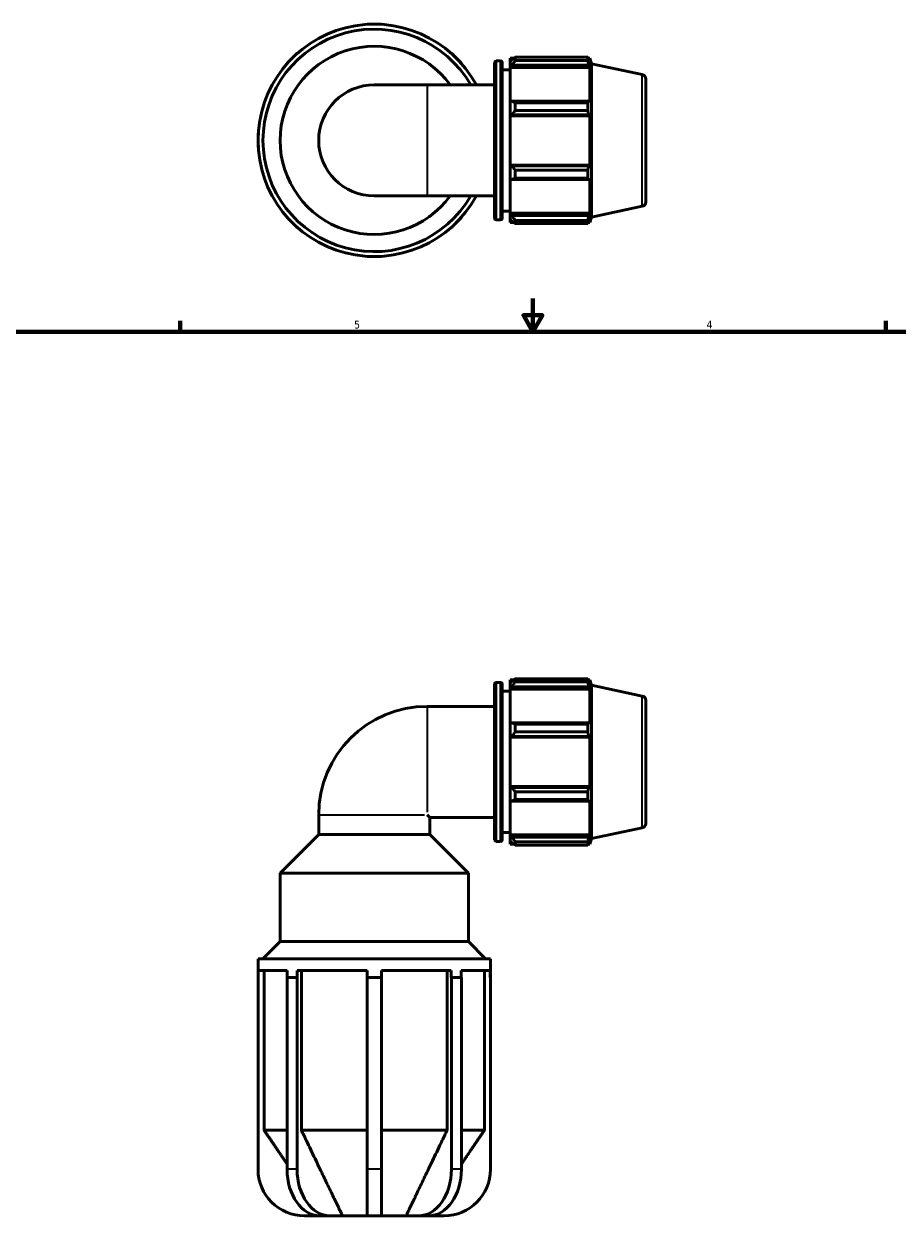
# Model space of a CAD drawing. Header units: inches. Extents: x 0.1 to 42.7, y 0.6 to 29.1.
# Tile 3 of 6: x 10.9 to 21.4, y 10.1 to 24.7. Entities that reach past the tile are written whole.
import ezdxf

# ---------------------------------------------------------------- set-up
doc = ezdxf.new("R2010")
doc.units = ezdxf.units.IN
doc.header["$MEASUREMENT"] = 0
for name, color, linetype, lineweight in [('Border (ANSI)', 7, 'Continuous', 70), ('Visible (ANSI)', 7, 'Continuous', 50), ('Visible Narrow (ANSI)', 7, 'Continuous', 35)]:
    doc.layers.add(name, color=color, linetype=linetype, lineweight=lineweight)
doc.styles.add('Note Text (ANSI)', font='tahoma.ttf')

# ---------------------------------------------------------------- blocks, each defined once
blk = doc.blocks.new('Borders Default Border')
at = {"layer": 'Border (ANSI)'}
for p, q in [((12.75, 21), (12.75, 21.134)), ((21.25, 21), (21.25, 21.134))]:
    blk.add_line(p, q, dxfattribs=at)
at = {"layer": 'Border (ANSI)', "flags": 128}
for points in [[(17, 21.4), (17, 21), (16.885, 21.2), (17.115, 21.2), (17, 21)], [(0.5, 1), (0.5, 21), (33.5, 21), (33.5, 1), (0.5, 1)]]:
    blk.add_lwpolyline(points, dxfattribs=at)
at = {"layer": 'Border (ANSI)', "color": 5, "true_color": 0x0000ff, "char_height": 0.0945, "attachment_point": 7, "style": 'Note Text (ANSI)'}
for s, insert in [('5', (14.847, 21.038)), ('4', (19.092, 21.04))]:
    blk.add_mtext(s, dxfattribs=dict(at, insert=insert))

msp = doc.modelspace()

# ---------------------------------------------------------------- linework, layer by layer
at = {"layer": 'Visible (ANSI)'}
for p, q in [((15.0042, 24.7043), (15.0042, 24.7069)), ((15.0042, 24.7069), (15.0894, 24.7069)), ((15.0894, 24.7069), (15.1746, 24.7069)), ((15.1746, 24.7069), (15.1746, 24.7043)), ((14.0392, 24.2366), (14.0994, 24.2968)), ((14.0994, 24.2968), (14.1596, 24.3571)), ((14.1596, 24.3571), (14.1615, 24.3553)), ((16.0172, 24.3553), (16.0191, 24.3571)), ((16.0191, 24.3571), (16.0793, 24.2968)), ((16.0793, 24.2968), (16.1395, 24.2366)), ((16.5375, 22.3693), (16.5375, 24.2444)), ((16.5584, 24.2654), (16.61, 24.2654)), ((16.6309, 24.2444), (16.6309, 22.3693)), ((16.7244, 24.2973), (16.7244, 24.2617)), ((16.7244, 24.2973), (16.7697, 24.2973)), ((16.7457, 24.282), (16.7244, 24.2617)), ((16.7244, 24.1949), (16.7244, 24.2617)), ((16.7883, 24.309), (16.7883, 24.2705)), ((16.7883, 24.309), (17.6597, 24.309)), ((17.6597, 24.2705), (16.7883, 24.2705)), ((17.6597, 24.2705), (17.6597, 24.309)), ((17.6657, 24.2973), (17.6839, 24.2973)), ((17.6839, 24.2515), (17.6735, 24.282)), ((17.6839, 24.2515), (17.6839, 24.2973)), ((17.7054, 24.2313), (17.6839, 24.2973)), ((14.041, 24.2348), (14.0392, 24.2366)), ((16.1395, 24.2366), (16.1377, 24.2348)), ((16.6309, 24.1589), (16.7244, 24.1589)), ((16.7244, 24.1949), (16.7457, 24.2138)), ((16.7244, 24.1854), (16.7244, 24.1949)), ((16.7244, 24.1854), (16.7244, 23.7692)), ((16.7244, 24.1854), (17.6839, 24.1854)), ((16.7457, 24.2138), (17.6735, 24.2138)), ((17.6735, 24.2138), (17.6839, 24.1854)), ((17.6839, 23.7642), (17.6839, 24.1854)), ((17.7054, 22.3824), (17.7054, 24.2313)), ((18.3179, 24.1011), (17.7054, 24.2313)), ((15.7284, 23.9761), (15.0894, 23.9761)), ((15.7284, 23.9761), (16.5375, 23.9761)), ((18.3594, 24.0499), (18.3594, 22.5639)), ((16.7457, 23.779), (16.7244, 23.7692)), ((16.7244, 23.6079), (16.7244, 23.7692)), ((17.6735, 23.779), (16.7457, 23.779)), ((16.7883, 23.7605), (16.7883, 23.6675)), ((16.7883, 23.7605), (17.6597, 23.7605)), ((17.6597, 23.6675), (16.7883, 23.6675)), ((17.6597, 23.6675), (17.6597, 23.7605)), ((17.6839, 23.7642), (17.6735, 23.779)), ((16.7244, 23.6079), (16.7457, 23.6143)), ((16.7244, 23.6047), (16.7244, 23.6079)), ((16.7244, 23.6047), (16.7244, 23.0091)), ((16.7244, 23.6047), (17.6839, 23.6047)), ((16.7457, 23.6143), (17.6735, 23.6143)), ((17.6735, 23.6143), (17.6839, 23.6047)), ((17.6839, 23.0091), (17.6839, 23.6047)), ((13.6894, 23.3069), (13.6894, 23.3921)), ((13.6894, 23.3921), (13.6919, 23.3921)), ((13.6894, 23.2217), (13.6894, 23.3069)), ((13.6919, 23.2217), (13.6894, 23.2217)), ((16.7244, 23.0059), (16.7244, 23.0091)), ((16.7244, 23.0091), (17.6839, 23.0091)), ((16.7244, 22.8446), (16.7244, 23.0059)), ((16.7457, 22.9995), (16.7244, 23.0059)), ((17.6735, 22.9995), (16.7457, 22.9995)), ((16.7883, 22.9463), (16.7883, 22.8533)), ((16.7883, 22.9463), (17.6597, 22.9463)), ((17.6597, 22.8533), (17.6597, 22.9463)), ((17.6839, 23.0091), (17.6735, 22.9995)), ((16.7244, 22.8446), (16.7244, 22.4284)), ((16.7244, 22.8446), (16.7457, 22.8348)), ((16.7457, 22.8348), (17.6735, 22.8348)), ((17.6597, 22.8533), (16.7883, 22.8533)), ((17.6735, 22.8348), (17.6839, 22.8496)), ((17.6839, 22.4284), (17.6839, 22.8496)), ((15.0894, 22.6376), (15.7284, 22.6376)), ((15.7284, 22.6376), (16.5375, 22.6376)), ((18.3179, 22.5126), (17.7054, 22.3824)), ((14.0392, 22.3772), (14.041, 22.379)), ((14.0994, 22.3169), (14.0392, 22.3772)), ((16.1395, 22.3772), (16.0793, 22.3169)), ((16.1377, 22.379), (16.1395, 22.3772)), ((16.5584, 22.3484), (16.61, 22.3484)), ((16.6309, 22.4549), (16.7244, 22.4549)), ((16.7244, 22.4189), (16.7244, 22.4284)), ((16.7244, 22.4284), (17.6839, 22.4284)), ((16.7244, 22.3521), (16.7244, 22.4189)), ((16.7457, 22.4), (16.7244, 22.4189)), ((16.7244, 22.3521), (16.7244, 22.3164)), ((16.7244, 22.3521), (16.7457, 22.3318)), ((17.6735, 22.4), (16.7457, 22.4)), ((16.7883, 22.3433), (16.7883, 22.3048)), ((16.7883, 22.3433), (17.6597, 22.3433)), ((17.6597, 22.3048), (17.6597, 22.3433)), ((17.6839, 22.4284), (17.6735, 22.4)), ((17.6735, 22.3318), (17.6839, 22.3623)), ((17.7054, 22.3824), (17.6839, 22.3164)), ((17.6839, 22.3164), (17.6839, 22.3623)), ((14.1596, 22.2567), (14.0994, 22.3169)), ((14.1615, 22.2585), (14.1596, 22.2567)), ((16.0191, 22.2567), (16.0172, 22.2585)), ((16.0793, 22.3169), (16.0191, 22.2567)), ((16.7244, 22.3164), (16.7697, 22.3164)), ((17.6597, 22.3048), (16.7883, 22.3048)), ((17.6657, 22.3164), (17.6839, 22.3164)), ((15.0042, 21.9069), (15.0042, 21.9095)), ((15.0894, 21.9069), (15.0042, 21.9069)), ((15.1746, 21.9069), (15.0894, 21.9069)), ((15.1746, 21.9095), (15.1746, 21.9069)), ((16.7244, 16.8064), (16.7244, 16.7707)), ((16.7244, 16.8064), (16.7697, 16.8064)), ((16.7883, 16.8181), (16.7883, 16.7796)), ((16.7883, 16.8181), (17.6597, 16.8181)), ((17.6597, 16.7796), (17.6597, 16.8181)), ((17.6657, 16.8064), (17.6839, 16.8064)), ((17.6839, 16.7606), (17.6839, 16.8064)), ((17.7054, 16.7404), (17.6839, 16.8064)), ((16.5375, 14.8784), (16.5375, 16.7535)), ((16.5584, 16.7745), (16.61, 16.7745)), ((16.6309, 16.7535), (16.6309, 14.8784)), ((16.6309, 16.668), (16.7244, 16.668)), ((16.7457, 16.7911), (16.7244, 16.7707)), ((16.7244, 16.704), (16.7244, 16.7707)), ((16.7244, 16.704), (16.7457, 16.7229)), ((16.7244, 16.6945), (16.7244, 16.704)), ((16.7244, 16.6945), (16.7244, 16.2782)), ((16.7244, 16.6945), (17.6839, 16.6945)), ((16.7457, 16.7229), (17.6735, 16.7229)), ((17.6597, 16.7796), (16.7883, 16.7796)), ((17.6839, 16.7606), (17.6735, 16.7911)), ((17.6735, 16.7229), (17.6839, 16.6945)), ((17.6839, 16.2733), (17.6839, 16.6945)), ((17.7054, 14.8915), (17.7054, 16.7404)), ((18.3179, 16.6102), (17.7054, 16.7404)), ((18.3594, 16.559), (18.3594, 15.0729)), ((15.7284, 16.4852), (16.5375, 16.4852)), ((16.7457, 16.2881), (16.7244, 16.2782)), ((16.7244, 16.117), (16.7244, 16.2782)), ((17.6735, 16.2881), (16.7457, 16.2881)), ((16.7883, 16.2696), (16.7883, 16.1766)), ((16.7883, 16.2696), (17.6597, 16.2696)), ((17.6597, 16.1766), (17.6597, 16.2696)), ((17.6839, 16.2733), (17.6735, 16.2881)), ((16.7244, 16.117), (16.7457, 16.1234)), ((16.7244, 16.1138), (16.7244, 16.117)), ((16.7244, 16.1138), (16.7244, 15.5181)), ((16.7244, 16.1138), (17.6839, 16.1138)), ((16.7457, 16.1234), (17.6735, 16.1234)), ((17.6597, 16.1766), (16.7883, 16.1766)), ((17.6735, 16.1234), (17.6839, 16.1138)), ((17.6839, 15.5181), (17.6839, 16.1138)), ((16.7244, 15.5149), (16.7244, 15.5181)), ((16.7244, 15.5181), (17.6839, 15.5181)), ((16.7457, 15.5085), (16.7244, 15.5149)), ((16.7244, 15.3537), (16.7244, 15.5149)), ((17.6735, 15.5085), (16.7457, 15.5085)), ((17.6839, 15.5181), (17.6735, 15.5085)), ((16.7244, 15.3537), (16.7457, 15.3439)), ((16.7244, 15.3537), (16.7244, 14.9374)), ((16.7457, 15.3439), (17.6735, 15.3439)), ((16.7883, 15.4554), (16.7883, 15.3624)), ((16.7883, 15.4554), (17.6597, 15.4554)), ((17.6597, 15.3624), (16.7883, 15.3624)), ((17.6597, 15.3624), (17.6597, 15.4554)), ((17.6735, 15.3439), (17.6839, 15.3586)), ((17.6839, 14.9374), (17.6839, 15.3586)), ((14.4201, 15.177), (14.4201, 14.9408)), ((15.7586, 15.1467), (15.7284, 15.177)), ((15.7586, 15.1467), (15.7586, 14.9408)), ((15.7586, 15.1467), (16.5375, 15.1467)), ((14.4201, 14.9408), (13.9553, 14.476)), ((15.7586, 14.9408), (14.4201, 14.9408)), ((15.7586, 14.9408), (16.2234, 14.476)), ((16.6309, 14.964), (16.7244, 14.964)), ((16.7244, 14.928), (16.7244, 14.9374)), ((16.7244, 14.9374), (17.6839, 14.9374)), ((16.7244, 14.8612), (16.7244, 14.928)), ((16.7457, 14.9091), (16.7244, 14.928)), ((17.6735, 14.9091), (16.7457, 14.9091)), ((17.6839, 14.9374), (17.6735, 14.9091)), ((18.3179, 15.0217), (17.7054, 14.8915)), ((16.5584, 14.8575), (16.61, 14.8575)), ((16.7244, 14.8612), (16.7457, 14.8409)), ((16.7244, 14.8612), (16.7244, 14.8255)), ((16.7244, 14.8255), (16.7697, 14.8255)), ((16.7883, 14.8524), (16.7883, 14.8139)), ((16.7883, 14.8524), (17.6597, 14.8524)), ((17.6597, 14.8139), (16.7883, 14.8139)), ((17.6597, 14.8139), (17.6597, 14.8524)), ((17.6657, 14.8255), (17.6839, 14.8255)), ((17.6735, 14.8409), (17.6839, 14.8714)), ((17.7054, 14.8915), (17.6839, 14.8255)), ((17.6839, 14.8255), (17.6839, 14.8714)), ((16.2234, 14.476), (13.9553, 14.476)), ((13.9553, 13.65), (13.9553, 14.476)), ((16.2234, 13.65), (16.2234, 14.476)), ((13.9553, 13.65), (13.7488, 13.4435)), ((16.2234, 13.65), (13.9553, 13.65)), ((16.2234, 13.65), (16.4299, 13.4435)), ((16.4894, 13.4435), (13.6894, 13.4435)), ((13.6894, 13.2195), (13.6894, 13.4435)), ((16.4894, 13.2195), (16.4894, 13.4435)), ((13.6919, 13.3035), (13.6919, 13.2195)), ((14.041, 13.3035), (13.6919, 13.3035)), ((13.7621, 13.3035), (13.7621, 11.3785)), ((14.041, 13.2195), (14.041, 13.3035)), ((14.1615, 13.3035), (14.1615, 13.2195)), ((15.0042, 13.3035), (14.1615, 13.3035)), ((14.2111, 13.3035), (14.2111, 11.3785)), ((15.0042, 13.2195), (15.0042, 13.3035)), ((15.1746, 13.3035), (15.1746, 13.2195)), ((16.0172, 13.3035), (15.1746, 13.3035)), ((15.9676, 11.3785), (15.9676, 13.3035)), ((16.0172, 13.2195), (16.0172, 13.3035)), ((16.1377, 13.3035), (16.1377, 13.2195)), ((16.4868, 13.3035), (16.1377, 13.3035)), ((16.4166, 11.3785), (16.4166, 13.3035)), ((16.4868, 13.2195), (16.4868, 13.3035)), ((13.6919, 13.2195), (13.6894, 13.2195)), ((13.6894, 13.2195), (13.6894, 10.906)), ((14.0994, 13.2195), (14.0392, 13.2195)), ((14.0392, 10.906), (14.0392, 13.2195)), ((14.1596, 13.2195), (14.0994, 13.2195)), ((14.1615, 13.2195), (14.1596, 13.2195)), ((14.1596, 13.2195), (14.1596, 10.906)), ((15.0894, 13.2195), (15.0042, 13.2195)), ((15.0042, 10.906), (15.0042, 13.2195)), ((15.1746, 13.2195), (15.0894, 13.2195)), ((15.1746, 13.2195), (15.1746, 10.906)), ((16.0191, 13.2195), (16.0172, 13.2195)), ((16.0793, 13.2195), (16.0191, 13.2195)), ((16.0191, 10.906), (16.0191, 13.2195)), ((16.1395, 13.2195), (16.0793, 13.2195)), ((16.1395, 13.2195), (16.1395, 10.906)), ((16.4894, 13.2195), (16.4868, 13.2195)), ((16.4894, 10.906), (16.4894, 13.2195)), ((14.0392, 11.3785), (13.7621, 11.3785)), ((15.0042, 11.3785), (14.2111, 11.3785)), ((15.9676, 11.3785), (15.1746, 11.3785)), ((16.4166, 11.3785), (16.1395, 11.3785)), ((15.0042, 10.906), (15.0042, 10.346)), ((15.1746, 10.346), (15.1746, 10.906)), ((14.2494, 10.346), (14.4351, 10.346)), ((14.5556, 10.346), (14.4351, 10.346)), ((14.5556, 10.346), (14.7071, 10.346)), ((15.0042, 10.346), (14.7071, 10.346)), ((15.1746, 10.346), (15.0042, 10.346)), ((15.4716, 10.346), (15.1746, 10.346)), ((15.4716, 10.346), (15.6231, 10.346)), ((15.7436, 10.346), (15.6231, 10.346)), ((15.7436, 10.346), (15.9294, 10.346))]:
    msp.add_line(p, q, dxfattribs=at)
for centre, radius, start, end in [((15.0894, 23.3069), 1.4, 28.55718, 331.44282), ((15.0894, 23.3069), 1.3405, 29.94942, 330.05058), ((15.0894, 23.3069), 1.134, 36.16705, 323.83295), ((16.5584, 24.2444), 0.0209, 90, 180), ((16.61, 24.2444), 0.0209, 0, 90), ((18.307, 24.0499), 0.0524, 0, 78), ((15.0894, 23.3069), 0.6692, 90, 270), ((18.307, 22.5639), 0.0524, 282, 0), ((16.5584, 22.3693), 0.0209, 180, 270), ((16.61, 22.3693), 0.0209, 270, 0), ((16.5584, 16.7535), 0.0209, 90, 180), ((16.61, 16.7535), 0.0209, 0, 90), ((18.307, 16.559), 0.0524, 0, 78), ((15.7284, 15.177), 1.3082, 90, 180), ((18.307, 15.0729), 0.0524, 282, 0), ((16.5584, 14.8784), 0.0209, 180, 270), ((16.61, 14.8784), 0.0209, 270, 0), ((14.2494, 10.906), 0.56, 180, 270), ((15.9294, 10.906), 0.56, 270, 0)]:
    msp.add_arc(centre, radius, start, end, dxfattribs=at)
for centre, start_param, end_param in [((14.4351, 10.906), 4.712389, 6.2831853), ((14.5556, 10.906), 4.712389, 6.2831853), ((15.6231, 10.906), 0, 1.5707963), ((15.7436, 10.906), 0, 1.5707963)]:
    msp.add_ellipse(centre, major_axis=(0, -0.56), ratio=0.7071068, start_param=start_param, end_param=end_param, dxfattribs=at)
for points, weights in [([(16.7883, 24.309), (16.7661, 24.2952), (16.7457, 24.282)], [1.01558926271, 1.01110079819, 1.00581043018]), ([(16.7457, 24.2138), (16.7661, 24.2415), (16.7883, 24.2705)], [1.00581043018, 1.01110079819, 1.01558926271]), ([(17.6597, 24.309), (17.6669, 24.2952), (17.6735, 24.282)], [1, 1.00150223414, 1.00218794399]), ([(17.6735, 24.2138), (17.6669, 24.2415), (17.6597, 24.2705)], [1.00218794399, 1.00150223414, 1]), ([(16.7883, 23.7605), (16.7661, 23.7699), (16.7457, 23.779)], [1.01558926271, 1.01110079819, 1.00581043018]), ([(16.7457, 23.6143), (16.7661, 23.6404), (16.7883, 23.6675)], [1.00581043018, 1.01110079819, 1.01558926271]), ([(17.6597, 23.7605), (17.6669, 23.7699), (17.6735, 23.779)], [1, 1.00150223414, 1.00218794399]), ([(17.6735, 23.6143), (17.6669, 23.6404), (17.6597, 23.6675)], [1.00218794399, 1.00150223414, 1]), ([(16.7883, 22.9463), (16.7661, 22.9734), (16.7457, 22.9995)], [1.01558926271, 1.01110079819, 1.00581043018]), ([(17.6597, 22.9463), (17.6669, 22.9734), (17.6735, 22.9995)], [1, 1.00150223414, 1.00218794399]), ([(16.7457, 22.8348), (16.7661, 22.8439), (16.7883, 22.8533)], [1.00581043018, 1.01110079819, 1.01558926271]), ([(17.6735, 22.8348), (17.6669, 22.8439), (17.6597, 22.8533)], [1.00218794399, 1.00150223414, 1]), ([(16.7883, 22.3433), (16.7661, 22.3722), (16.7457, 22.4)], [1.01558926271, 1.01110079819, 1.00581043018]), ([(17.6597, 22.3433), (17.6669, 22.3722), (17.6735, 22.4)], [1, 1.00150223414, 1.00218794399]), ([(16.7457, 22.3318), (16.7661, 22.3186), (16.7883, 22.3048)], [1.00581043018, 1.01110079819, 1.01558926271]), ([(17.6735, 22.3318), (17.6669, 22.3186), (17.6597, 22.3048)], [1.00218794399, 1.00150223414, 1]), ([(16.7883, 16.8181), (16.7661, 16.8043), (16.7457, 16.7911)], [1.01558926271, 1.01110079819, 1.00581043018]), ([(17.6597, 16.8181), (17.6669, 16.8043), (17.6735, 16.7911)], [1, 1.00150223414, 1.00218794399]), ([(16.7457, 16.7229), (16.7661, 16.7506), (16.7883, 16.7796)], [1.00581043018, 1.01110079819, 1.01558926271]), ([(17.6735, 16.7229), (17.6669, 16.7506), (17.6597, 16.7796)], [1.00218794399, 1.00150223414, 1]), ([(16.7883, 16.2696), (16.7661, 16.279), (16.7457, 16.2881)], [1.01558926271, 1.01110079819, 1.00581043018]), ([(17.6597, 16.2696), (17.6669, 16.279), (17.6735, 16.2881)], [1, 1.00150223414, 1.00218794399]), ([(16.7457, 16.1234), (16.7661, 16.1495), (16.7883, 16.1766)], [1.00581043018, 1.01110079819, 1.01558926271]), ([(17.6735, 16.1234), (17.6669, 16.1495), (17.6597, 16.1766)], [1.00218794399, 1.00150223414, 1]), ([(16.7883, 15.4554), (16.7661, 15.4825), (16.7457, 15.5085)], [1.01558926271, 1.01110079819, 1.00581043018]), ([(17.6597, 15.4554), (17.6669, 15.4825), (17.6735, 15.5085)], [1, 1.00150223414, 1.00218794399]), ([(16.7457, 15.3439), (16.7661, 15.3529), (16.7883, 15.3624)], [1.00581043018, 1.01110079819, 1.01558926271]), ([(17.6735, 15.3439), (17.6669, 15.3529), (17.6597, 15.3624)], [1.00218794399, 1.00150223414, 1]), ([(16.7883, 14.8524), (16.7661, 14.8813), (16.7457, 14.9091)], [1.01558926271, 1.01110079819, 1.00581043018]), ([(17.6597, 14.8524), (17.6669, 14.8813), (17.6735, 14.9091)], [1, 1.00150223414, 1.00218794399]), ([(16.7457, 14.8409), (16.7661, 14.8277), (16.7883, 14.8139)], [1.00581043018, 1.01110079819, 1.01558926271]), ([(17.6735, 14.8409), (17.6669, 14.8277), (17.6597, 14.8139)], [1.00218794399, 1.00150223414, 1]), ([(13.7621, 11.3785), (13.9167, 11.1504), (14.0392, 10.97)], [1, 1.02196894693, 1.0303087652]), ([(14.2111, 11.3785), (14.5474, 10.6768), (14.7071, 10.346)], [1, 1.07082398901, 1]), ([(15.4716, 10.346), (15.6313, 10.6768), (15.9676, 11.3785)], [1, 1.07082398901, 1]), ([(16.1395, 10.97), (16.262, 11.1504), (16.4166, 11.3785)], [1.0303087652, 1.02196894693, 1])]:
    msp.add_rational_spline(points, weights, degree=2, dxfattribs=at)
at = {"layer": 'Visible Narrow (ANSI)'}
for p, q in [((16.5584, 24.2536), (16.5584, 22.3602)), ((16.61, 22.3602), (16.61, 24.2536)), ((15.7284, 23.9679), (15.7284, 22.6459)), ((18.3179, 22.5224), (18.3179, 24.0914)), ((16.5584, 16.7627), (16.5584, 14.8693)), ((16.61, 14.8693), (16.61, 16.7627)), ((18.3179, 15.0315), (18.3179, 16.6004)), ((15.7284, 16.4785), (15.7284, 15.2116)), ((14.4268, 15.177), (15.6938, 15.177)), ((14.1536, 10.906), (14.0452, 10.906)), ((15.166, 10.906), (15.0127, 10.906)), ((16.1335, 10.906), (16.0251, 10.906))]:
    msp.add_line(p, q, dxfattribs=at)

# ---------------------------------------------------------------- block references
msp.add_blockref('Borders Default Border', (0, 0))

doc.saveas('drawing.dxf')
